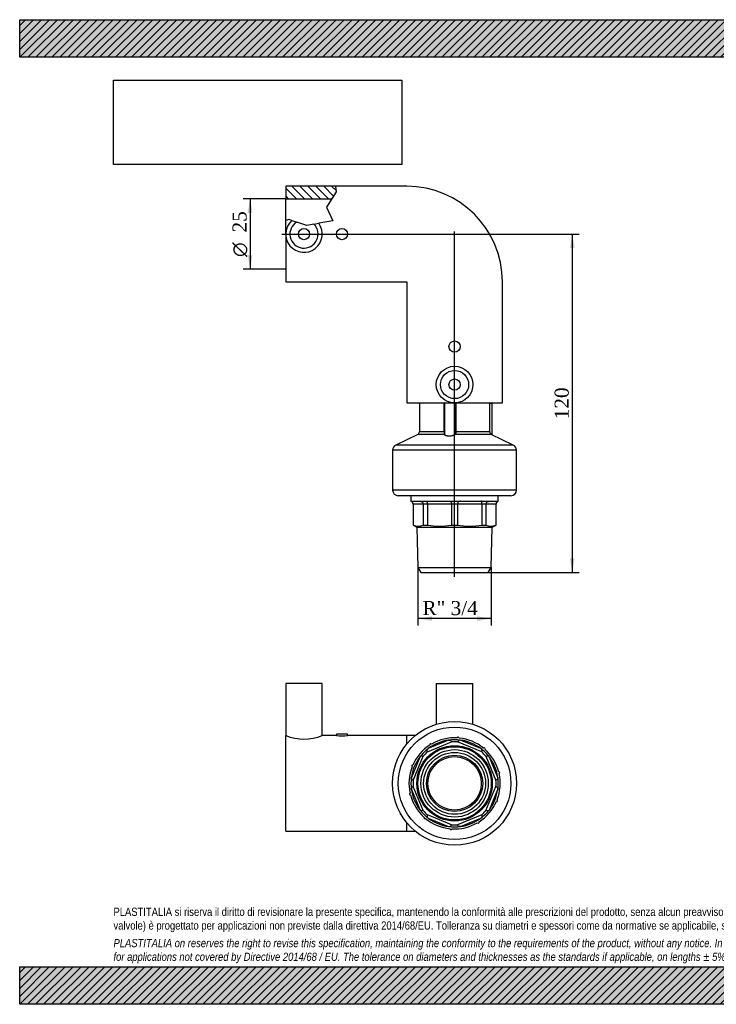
# Model space of a CAD drawing. Header units: millimetres. Extents: x 0 to 495, y 0 to 350.
# Tile 1 of 2: x 0 to 247, y 0 to 350. Entities that reach past the tile are written whole.
import ezdxf
from ezdxf.enums import TextEntityAlignment as Align
from ezdxf.lldxf.tags import DXFTag

# ---------------------------------------------------------------- set-up
doc = ezdxf.new("R2010")
doc.units = ezdxf.units.MM
doc.header["$LTSCALE"] = 1.666667
for name, color, linetype in [('Default', 7, 'Continuous'), ('DV1_Default', 7, 'Continuous'), ('GE9P025C.PF', 7, 'Continuous'), ('IOM025C', 7, 'Continuous'), ('PARTE_PE_025', 7, 'Continuous')]:
    doc.layers.add(name, color=color, linetype=linetype)
doc.styles.add('SEACAD_Solid_Edge_ANSI1_Symbols', font='semeca1.ttf')
doc.styles.add('SEACAD_Times_New_Roman', font='times.ttf')
tags = doc.linetypes.add('CENTER2', pattern=[28.575, 19.05, -3.175, 3.175, -3.175]).pattern_tags.tags
tags[10:11] = [DXFTag(74, 4), DXFTag(75, 0), DXFTag(340, '0'), DXFTag(46, 0.0), DXFTag(50, 0.0), DXFTag(44, 0.0), DXFTag(45, 0.0)]
tags[8:9] = [DXFTag(74, 4), DXFTag(75, 0), DXFTag(340, '0'), DXFTag(46, 0.0), DXFTag(50, 0.0), DXFTag(44, 0.0), DXFTag(45, 0.0)]
tags[6:7] = [DXFTag(74, 4), DXFTag(75, 0), DXFTag(340, '0'), DXFTag(46, 0.0), DXFTag(50, 0.0), DXFTag(44, 0.0), DXFTag(45, 0.0)]
tags[4:5] = [DXFTag(74, 4), DXFTag(75, 0), DXFTag(340, '0'), DXFTag(46, 0.0), DXFTag(50, 0.0), DXFTag(44, 0.0), DXFTag(45, 0.0)]
doc.dimstyles.new('ANSImm', dxfattribs={"dimtxt": 5, "dimasz": 5, "dimexe": 2.5, "dimexo": 0, "dimgap": 1.25, "dimtad": 1, "dimdec": 0, "dimdsep": 46, "dimtxsty": 'SEACAD_Times_New_Roman', "dimblk1": '_SE_FILLED', "dimblk2": '_SE_FILLED', "dimsah": 1, "dimcen": 2.5, "dimazin": 0, "dimtfac": 0.85, "dimtdec": 3, "dimtofl": 0, "dimtmove": 0, "dimatfit": 3, "dimfxl": 1, "dimarcsym": 0})
picture_1 = doc.add_image_def('image1.jpg', size_in_pixel=(4302, 1260))

# ---------------------------------------------------------------- blocks, each defined once
blk = doc.blocks.new('SE')
at = {"layer": 'GE9P025C.PF', "linetype": 'Continuous'}
h = blk.add_hatch(dxfattribs=at)
h.set_pattern_fill('LINE', scale=0.62992, angle=135, style=0)
h.paths.add_polyline_path([(94.51, 290.8), (94.51, 286.3), (110.86, 286.3), (112.43, 288.82), (112.21, 290.8)])
at = {"layer": 'DV1_Default', "color": 7, "linetype": 'CENTER2'}
for p, q in [((93.17, 273.8), (155.15, 273.8)), ((154.51, 151.92), (154.51, 274.67))]:
    blk.add_line(p, q, dxfattribs=at)
at = {"layer": 'GE9P025C.PF', "color": 7, "linetype": 'Continuous'}
for p, q in [((112.21, 290.8), (94.51, 290.8)), ((94.51, 290.8), (94.51, 286.3)), ((112.21, 290.8), (112.43, 288.82)), ((137.51, 290.8), (112.21, 290.8)), ((112.43, 288.82), (109.06, 283.4)), ((94.51, 286.3), (110.86, 286.3)), ((94.51, 278.61), (94.51, 286.3)), ((109.06, 283.4), (111.23, 278.54)), ((95.63, 279.02), (94.51, 278.61)), ((94.51, 273.8), (94.51, 278.61)), ((96.69, 278.66), (95.63, 279.02)), ((96.69, 278.66), (98.43, 278.08)), ((102.03, 276.87), (98.43, 278.08)), ((104.55, 277.33), (102.03, 276.87)), ((104.55, 277.33), (106.25, 277.64)), ((111.23, 278.54), (106.25, 277.64)), ((94.51, 273.8), (94.51, 256.8)), ((94.51, 256.8), (137.51, 256.8)), ((137.51, 256.8), (137.51, 213.8)), ((171.51, 213.8), (171.51, 256.8)), ((137.51, 213.8), (171.51, 213.8))]:
    blk.add_line(p, q, dxfattribs=at)
for centre, radius in [((101.01, 273.8), 2), ((114.51, 273.8), 2), ((154.51, 233.8), 2), ((154.51, 220.3), 6.5), ((154.51, 220.3), 5), ((154.51, 220.3), 2)]:
    blk.add_circle(centre, radius, dxfattribs=at)
for centre, radius, start, end in [((137.51, 256.8), 34, 0, 90), ((101.01, 273.8), 6.5, 131.5549, 36.189), ((101.01, 273.8), 5, 121.0627, 44.8999)]:
    blk.add_arc(centre, radius, start, end, dxfattribs=at)
at = {"layer": 'IOM025C', "color": 7, "linetype": 'Continuous'}
for p, q in [((139.01, 180.8), (139.01, 178.8)), ((139.01, 178.8), (139.15, 178.8)), ((139.15, 178.8), (142.15, 178.8)), ((142.15, 178.8), (145.16, 178.8)), ((145.16, 178.8), (152.38, 178.8)), ((152.38, 178.8), (156.64, 178.8)), ((156.64, 178.8), (163.86, 178.8)), ((163.86, 178.8), (166.87, 178.8)), ((166.87, 178.8), (169.86, 178.8)), ((170.01, 178.8), (169.86, 178.8)), ((170.01, 178.8), (170.01, 180.8)), ((139.79, 177.83), (139.76, 177.83)), ((139.76, 177.83), (139.76, 170.36)), ((143.35, 177.8), (139.79, 177.8)), ((139.79, 177.8), (139.79, 170.36)), ((144.86, 177.83), (143.35, 177.83)), ((143.35, 177.8), (143.35, 170.36)), ((153.44, 177.8), (144.86, 177.8)), ((144.86, 177.8), (144.86, 170.36)), ((155.58, 177.83), (153.44, 177.83)), ((153.44, 177.8), (153.44, 170.36)), ((164.16, 177.8), (155.58, 177.8)), ((155.58, 177.8), (155.58, 170.36)), ((165.67, 177.83), (164.16, 177.83)), ((164.16, 177.8), (164.16, 170.36)), ((169.22, 177.8), (165.67, 177.8)), ((165.67, 177.8), (165.67, 170.36)), ((169.22, 177.83), (169.26, 177.83)), ((169.22, 177.8), (169.22, 170.36)), ((169.26, 170.36), (169.26, 177.83)), ((139.76, 170.36), (139.79, 170.36)), ((139.76, 170.36), (141.11, 169.58)), ((141.11, 169.58), (167.9, 169.58)), ((141.11, 169.58), (141.49, 155.3)), ((143.35, 170.36), (144.86, 170.36)), ((153.44, 170.36), (155.58, 170.36)), ((164.16, 170.36), (165.67, 170.36)), ((167.52, 155.3), (167.9, 169.58)), ((167.9, 169.58), (169.26, 170.36)), ((169.26, 170.36), (169.22, 170.36)), ((141.49, 155.3), (167.52, 155.3)), ((141.49, 155.3), (142.53, 153.5)), ((166.48, 153.5), (167.52, 155.3)), ((142.53, 153.5), (166.48, 153.5))]:
    blk.add_line(p, q, dxfattribs=at)
for centre, radius, start, end in [((138.76, 177.83), 1, 0, 75.5225), ((170.26, 177.83), 1, 104.4775, 180), ((144.12, 177.8), 4.32, 179.579, 180), ((142.87, 177.8), 0.482, 0.003, 3.7788), ((145.28, 177.8), 0.417, 175.6309, 179.9962), ((153.13, 177.8), 0.317, 0.0076, 5.7541), ((155.9, 177.8), 0.317, 174.2462, 179.9924), ((163.74, 177.8), 0.417, 0.0038, 4.3661), ((166.15, 177.8), 0.483, 176.2247, 179.997), ((164.85, 177.8), 4.37, 0, 0.4165), ((141.57, 173.8), 3.87, 242.6358, 297.3642), ((149.15, 191.41), 21.48, 258.4748, 281.5252), ((159.87, 191.39), 21.46, 258.471, 281.529), ((167.44, 173.79), 3.86, 242.5855, 297.4145)]:
    blk.add_arc(centre, radius, start, end, dxfattribs=at)
for points in [[(139.79, 177.83), (139.8, 177.99), (139.76, 178.15), (139.62, 178.42), (139.52, 178.54), (139.3, 178.72), (139.19, 178.77), (139.12, 178.8), (139.13, 178.8), (139.15, 178.8)], [(142.15, 178.8), (142.24, 178.8), (142.35, 178.8), (142.61, 178.77), (142.78, 178.72), (143.04, 178.55), (143.15, 178.42), (143.3, 178.15), (143.34, 177.99), (143.35, 177.83)], [(144.86, 177.83), (144.88, 177.99), (144.87, 178.15), (144.82, 178.42), (144.79, 178.54), (144.74, 178.72), (144.74, 178.77), (144.91, 178.8), (145.03, 178.8), (145.16, 178.8)], [(152.38, 178.8), (152.54, 178.8), (152.7, 178.8), (153.01, 178.77), (153.13, 178.72), (153.28, 178.55), (153.33, 178.42), (153.4, 178.15), (153.43, 177.99), (153.44, 177.83)], [(156.64, 178.8), (156.49, 178.8), (156.32, 178.8), (156.02, 178.77), (155.89, 178.72), (155.74, 178.55), (155.7, 178.42), (155.62, 178.15), (155.6, 177.99), (155.58, 177.83)], [(164.16, 177.83), (164.14, 177.99), (164.15, 178.15), (164.2, 178.42), (164.23, 178.54), (164.28, 178.72), (164.28, 178.77), (164.11, 178.8), (163.99, 178.8), (163.86, 178.8)], [(165.67, 177.83), (165.68, 177.99), (165.72, 178.15), (165.87, 178.42), (165.97, 178.54), (166.24, 178.72), (166.4, 178.77), (166.67, 178.8), (166.78, 178.8), (166.87, 178.8)], [(169.86, 178.8), (169.88, 178.8), (169.9, 178.8), (169.82, 178.77), (169.71, 178.72), (169.49, 178.55), (169.39, 178.42), (169.25, 178.15), (169.22, 177.99), (169.22, 177.83)]]:
    blk.add_open_spline(points, degree=3, knots=[0, 0, 0, 0, 0.25, 0.25, 0.5, 0.5, 0.75, 0.75, 1, 1, 1, 1], dxfattribs=at)
at = {"layer": 'PARTE_PE_025', "color": 7, "linetype": 'Continuous'}
for p, q in [((142.01, 213.8), (142.01, 203.5)), ((150.9, 213.7), (150.84, 213.7)), ((150.84, 203.5), (150.84, 213.7)), ((154.87, 213.7), (150.9, 213.7)), ((150.9, 213.7), (150.9, 202.96)), ((154.87, 203.5), (154.87, 213.7)), ((154.97, 213.7), (154.87, 213.7)), ((154.97, 213.7), (154.97, 203.5)), ((167.01, 203.5), (167.01, 213.8)), ((167.01, 213.7), (167.9, 213.7)), ((167.9, 202.44), (167.9, 213.7)), ((150.84, 203.5), (142.01, 203.5)), ((150.9, 203.5), (150.84, 203.5)), ((154.97, 203.5), (154.87, 203.5)), ((167.01, 203.5), (154.97, 203.5)), ((141.44, 202.6), (133.63, 198.8)), ((150.84, 202.6), (141.44, 202.6)), ((167.57, 202.6), (154.81, 202.6)), ((175.38, 198.8), (167.57, 202.6)), ((176.51, 197), (132.51, 197)), ((132.51, 197), (132.51, 182.8)), ((175.38, 198.8), (133.63, 198.8)), ((176.51, 182.8), (176.51, 197)), ((176.51, 182.8), (132.51, 182.8)), ((174.51, 180.8), (134.51, 180.8))]:
    blk.add_line(p, q, dxfattribs=at)
for centre, radius, start, end in [((151.03, 213.7), 0.197, 149.9871, 180.862), ((151, 213.7), 0.1, 90, 180), ((154.77, 213.7), 0.103, 1.6529, 91.6155), ((154.76, 213.7), 0.201, 0.3865, 30.2662), ((167.8, 213.7), 0.1, 0, 90), ((141.01, 203.5), 1, 295.9431, 0), ((157.45, 203.07), 6.63, 176.3092, 184.0874), ((168.01, 203.5), 1, 180, 244.0569), ((134.51, 197), 2, 115.9431, 180), ((174.51, 197), 2, 0, 64.0569), ((134.51, 182.8), 2, 180, 270), ((174.51, 182.8), 2, 270, 0)]:
    blk.add_arc(centre, radius, start, end, dxfattribs=at)
for centre, major_axis, ratio, start_param, end_param in [((150.83, 202.69), (-0.0936, -0.0352), 0.903445, 1.367876, 2.74729), ((154.81, 202.69), (0.0727, -0.0687), 0.833918, 3.988913, 5.368327)]:
    blk.add_ellipse(centre, major_axis=major_axis, ratio=ratio, start_param=start_param, end_param=end_param, dxfattribs=at)
for points, knots in [([(154.72, 202.69), (154.78, 202.76), (154.82, 202.88), (154.86, 203.16), (154.87, 203.33), (154.87, 203.5)], [0, 0, 0, 0, 0.5, 0.5, 1, 1, 1, 1]), ([(154.97, 203.5), (154.97, 203.31), (154.96, 203.12), (154.91, 202.8), (154.88, 202.68), (154.81, 202.6)], [0, 0, 0, 0, 0.5, 0.5, 1, 1, 1, 1]), ([(154.81, 202.6), (154.63, 202.41), (154.34, 202.25), (153.56, 202.02), (153.08, 201.95), (152.17, 201.95), (151.74, 202.02), (151.11, 202.25), (150.91, 202.41), (150.84, 202.6)], [0, 0, 0, 0, 0.25, 0.25, 0.5, 0.5, 0.75, 0.75, 1, 1, 1, 1]), ([(150.93, 202.69), (150.99, 202.51), (151.18, 202.34), (151.78, 202.11), (152.2, 202.04), (153.07, 202.04), (153.53, 202.11), (154.27, 202.34), (154.55, 202.51), (154.72, 202.69)], [0, 0, 0, 0, 0.25, 0.25, 0.5, 0.5, 0.75, 0.75, 1, 1, 1, 1])]:
    blk.add_open_spline(points, degree=3, knots=knots, dxfattribs=at)
for points in [[(150.9, 202.96), (150.9, 202.92), (150.9, 202.88), (150.9, 202.84)], [(150.9, 202.84), (150.91, 202.78), (150.91, 202.73), (150.93, 202.69)]]:
    blk.add_open_spline(points, degree=3, dxfattribs=at)
blk = doc.blocks.new('SE2')
at = {"layer": 'GE9P025C.PF', "color": 7, "linetype": 'Continuous'}
for p, q in [((107.51, 114.04), (94.51, 114.04)), ((94.51, 114.04), (94.51, 95.54)), ((107.51, 95.53), (107.51, 114.04)), ((148.01, 114.04), (161.01, 114.04)), ((148.01, 114.04), (148.01, 99.55)), ((161.01, 99.55), (161.01, 114.04)), ((94.51, 61.54), (94.51, 95.54)), ((112.51, 95.54), (107.5, 95.54)), ((116.51, 96.04), (112.51, 96.04)), ((112.51, 96.04), (112.51, 95.53)), ((116.51, 95.54), (116.51, 96.04)), ((137.51, 95.54), (116.51, 95.54)), ((137.51, 92.5), (137.51, 95.54)), ((140.54, 95.54), (137.51, 95.54)), ((137.51, 61.54), (137.51, 64.57)), ((94.51, 61.54), (137.51, 61.54)), ((137.51, 61.54), (140.54, 61.54))]:
    blk.add_line(p, q, dxfattribs=at)
for centre, radius, start, end in [((101.01, 111.26), 17.02, 247.5474, 292.4526), ((114.51, 112.41), 16.99, 263.2415, 276.7585)]:
    blk.add_arc(centre, radius, start, end, dxfattribs=at)
at = {"layer": 'IOM025C', "color": 7, "linetype": 'Continuous'}
for p, q in [((144.86, 89.7), (153.44, 93.25)), ((152.38, 93.89), (145.16, 90.9)), ((164.16, 89.69), (155.58, 93.25)), ((163.86, 90.9), (156.64, 93.89)), ((142.15, 87.89), (139.15, 80.67)), ((139.79, 79.61), (143.35, 88.19)), ((165.67, 88.18), (169.22, 79.6)), ((169.86, 80.66), (166.87, 87.88)), ((143.34, 68.89), (139.79, 77.47)), ((165.66, 68.88), (169.22, 77.46)), ((139.15, 76.41), (142.14, 69.19)), ((166.87, 69.18), (169.86, 76.4)), ((153.43, 63.82), (144.85, 67.38)), ((164.15, 67.37), (155.57, 63.82)), ((145.15, 66.18), (152.37, 63.18)), ((156.63, 63.18), (163.85, 66.17))]:
    blk.add_line(p, q, dxfattribs=at)
for radius in [13.39, 13.02, 11.98, 11, 10]:
    blk.add_circle((154.51, 78.54), radius, dxfattribs=at)
for centre, radius, start, end in [((154.51, 78.54), 16.2, 86.5148, 120.3927), ((155.79, 94.68), 0.3, 356.0059, 174.9016), ((154.51, 78.54), 16.2, 50.5148, 84.3927), ((154.51, 78.54), 16.2, 122.5148, 156.3927), ((154.51, 78.54), 15.5, 97.8848, 127.0699), ((146.06, 92.35), 0.3, 32.0059, 210.9016), ((154.51, 78.54), 15.5, 82.0699, 97.8848), ((154.51, 78.54), 14.75, 85.8271, 94.1276), ((154.51, 78.54), 15.5, 52.8848, 82.0699), ((165.03, 90.84), 0.3, 320.0059, 138.9016), ((154.51, 78.54), 15.5, 142.8848, 172.0699), ((154.51, 78.54), 15.5, 127.0699, 142.8848), ((154.51, 78.54), 14.75, 130.8271, 139.1276), ((154.51, 78.54), 15.5, 37.0699, 52.8848), ((154.51, 78.54), 14.75, 40.8271, 49.1276), ((154.51, 78.54), 16.2, 14.5148, 48.3927), ((154.51, 78.54), 15.5, 7.8848, 37.0699), ((154.51, 78.54), 16.2, 158.5148, 192.3927), ((139.55, 84.74), 0.3, 68.0059, 246.9016), ((154.51, 78.54), 15.5, 172.0699, 187.8848), ((154.51, 78.54), 16.2, 338.5148, 12.3927), ((154.51, 78.54), 15.5, 352.0699, 7.8848), ((170.26, 82.3), 0.3, 284.0059, 102.9016), ((154.51, 78.54), 14.75, 175.8271, 184.1276), ((154.51, 78.54), 14.75, 355.8271, 4.1276), ((138.76, 74.77), 0.3, 104.0059, 282.9016), ((154.51, 78.54), 16.2, 194.5148, 228.3927), ((154.51, 78.54), 15.5, 187.8848, 217.0699), ((154.51, 78.54), 15.5, 322.8848, 352.0699), ((154.51, 78.54), 16.2, 302.5148, 336.3927), ((169.46, 72.33), 0.3, 248.0059, 66.9016), ((154.51, 78.54), 15.5, 217.0699, 232.8848), ((154.51, 78.54), 14.75, 220.8271, 229.1276), ((154.51, 78.54), 15.5, 307.0699, 322.8848), ((154.51, 78.54), 14.75, 310.8271, 319.1276), ((143.98, 66.23), 0.3, 140.0059, 318.9016), ((154.51, 78.54), 16.2, 230.5148, 264.3927), ((154.51, 78.54), 15.5, 232.8848, 262.0699), ((154.51, 78.54), 15.5, 262.0699, 277.8848), ((154.51, 78.54), 14.75, 265.8271, 274.1276), ((154.51, 78.54), 16.2, 266.5148, 300.3927), ((154.51, 78.54), 15.5, 277.8848, 307.0699), ((162.96, 64.72), 0.3, 212.0059, 30.9016), ((153.22, 62.39), 0.3, 176.0059, 354.9016)]:
    blk.add_arc(centre, radius, start, end, dxfattribs=at)
for points, knots in [([(152.38, 93.89), (152.46, 93.9), (152.54, 93.91), (152.7, 93.91), (152.78, 93.91), (152.93, 93.87), (153, 93.84), (153.12, 93.74), (153.17, 93.68), (153.24, 93.57), (153.27, 93.52), (153.32, 93.43), (153.35, 93.38), (153.4, 93.28), (153.43, 93.25), (153.44, 93.25)], [0, 0, 0, 0, 0.125, 0.125, 0.25, 0.25, 0.375, 0.375, 0.5, 0.5, 0.625, 0.625, 0.75, 0.75, 1, 1, 1, 1]), ([(156.64, 93.89), (156.57, 93.9), (156.49, 93.91), (156.33, 93.91), (156.25, 93.91), (156.09, 93.87), (156.02, 93.84), (155.9, 93.74), (155.86, 93.68), (155.78, 93.57), (155.75, 93.52), (155.7, 93.43), (155.68, 93.38), (155.62, 93.28), (155.6, 93.25), (155.58, 93.25)], [0, 0, 0, 0, 0.125, 0.125, 0.25, 0.25, 0.375, 0.375, 0.5, 0.5, 0.625, 0.625, 0.75, 0.75, 1, 1, 1, 1]), ([(142.15, 87.89), (142.19, 87.95), (142.24, 88.01), (142.35, 88.13), (142.41, 88.18), (142.55, 88.27), (142.62, 88.29), (142.77, 88.31), (142.85, 88.3), (142.98, 88.28), (143.04, 88.26), (143.14, 88.23), (143.19, 88.22), (143.3, 88.18), (143.34, 88.17), (143.35, 88.19)], [0, 0, 0, 0, 0.125, 0.125, 0.25, 0.25, 0.375, 0.375, 0.5, 0.5, 0.625, 0.625, 0.75, 0.75, 1, 1, 1, 1]), ([(144.86, 89.7), (144.87, 89.7), (144.87, 89.72), (144.86, 89.76), (144.86, 89.79), (144.82, 89.9), (144.79, 90), (144.75, 90.2), (144.74, 90.27), (144.76, 90.42), (144.78, 90.5), (144.87, 90.64), (144.92, 90.69), (145.04, 90.8), (145.1, 90.85), (145.16, 90.9)], [0, 0, 0, 0, 0.125, 0.125, 0.25, 0.25, 0.5, 0.5, 0.625, 0.625, 0.75, 0.75, 0.875, 0.875, 1, 1, 1, 1]), ([(164.16, 89.69), (164.15, 89.7), (164.15, 89.71), (164.16, 89.75), (164.16, 89.78), (164.2, 89.89), (164.23, 90), (164.27, 90.19), (164.28, 90.27), (164.26, 90.42), (164.24, 90.49), (164.15, 90.63), (164.1, 90.69), (163.98, 90.8), (163.92, 90.85), (163.86, 90.9)], [0, 0, 0, 0, 0.125, 0.125, 0.25, 0.25, 0.5, 0.5, 0.625, 0.625, 0.75, 0.75, 0.875, 0.875, 1, 1, 1, 1]), ([(165.67, 88.18), (165.67, 88.17), (165.69, 88.17), (165.73, 88.18), (165.76, 88.18), (165.87, 88.22), (165.97, 88.25), (166.17, 88.29), (166.24, 88.3), (166.4, 88.28), (166.47, 88.26), (166.61, 88.17), (166.66, 88.12), (166.77, 88), (166.82, 87.94), (166.87, 87.88)], [0, 0, 0, 0, 0.125, 0.125, 0.25, 0.25, 0.5, 0.5, 0.625, 0.625, 0.75, 0.75, 0.875, 0.875, 1, 1, 1, 1]), ([(139.79, 79.61), (139.8, 79.62), (139.79, 79.63), (139.75, 79.65), (139.73, 79.67), (139.62, 79.73), (139.52, 79.77), (139.36, 79.89), (139.3, 79.93), (139.21, 80.05), (139.17, 80.12), (139.13, 80.28), (139.13, 80.36), (139.13, 80.52), (139.14, 80.59), (139.15, 80.67)], [0, 0, 0, 0, 0.125, 0.125, 0.25, 0.25, 0.5, 0.5, 0.625, 0.625, 0.75, 0.75, 0.875, 0.875, 1, 1, 1, 1]), ([(169.86, 80.66), (169.87, 80.58), (169.88, 80.5), (169.88, 80.35), (169.88, 80.26), (169.84, 80.11), (169.81, 80.04), (169.71, 79.92), (169.65, 79.87), (169.54, 79.8), (169.49, 79.77), (169.4, 79.72), (169.35, 79.7), (169.25, 79.64), (169.22, 79.61), (169.22, 79.6)], [0, 0, 0, 0, 0.125, 0.125, 0.25, 0.25, 0.375, 0.375, 0.5, 0.5, 0.625, 0.625, 0.75, 0.75, 1, 1, 1, 1]), ([(139.15, 76.41), (139.14, 76.49), (139.13, 76.57), (139.13, 76.73), (139.13, 76.81), (139.17, 76.96), (139.2, 77.03), (139.3, 77.15), (139.36, 77.2), (139.47, 77.27), (139.52, 77.3), (139.61, 77.35), (139.66, 77.38), (139.76, 77.43), (139.8, 77.46), (139.79, 77.47)], [0, 0, 0, 0, 0.125, 0.125, 0.25, 0.25, 0.375, 0.375, 0.5, 0.5, 0.625, 0.625, 0.75, 0.75, 1, 1, 1, 1]), ([(169.22, 77.46), (169.22, 77.45), (169.22, 77.44), (169.26, 77.42), (169.29, 77.4), (169.39, 77.35), (169.49, 77.3), (169.65, 77.19), (169.71, 77.14), (169.81, 77.02), (169.84, 76.95), (169.88, 76.8), (169.88, 76.72), (169.88, 76.56), (169.87, 76.48), (169.86, 76.4)], [0, 0, 0, 0, 0.125, 0.125, 0.25, 0.25, 0.5, 0.5, 0.625, 0.625, 0.75, 0.75, 0.875, 0.875, 1, 1, 1, 1]), ([(143.34, 68.89), (143.34, 68.9), (143.32, 68.9), (143.28, 68.89), (143.25, 68.89), (143.14, 68.85), (143.04, 68.82), (142.84, 68.78), (142.77, 68.77), (142.62, 68.79), (142.54, 68.81), (142.41, 68.9), (142.35, 68.95), (142.24, 69.07), (142.19, 69.13), (142.14, 69.19)], [0, 0, 0, 0, 0.125, 0.125, 0.25, 0.25, 0.5, 0.5, 0.625, 0.625, 0.75, 0.75, 0.875, 0.875, 1, 1, 1, 1]), ([(144.85, 67.38), (144.86, 67.38), (144.86, 67.36), (144.86, 67.32), (144.85, 67.29), (144.82, 67.18), (144.78, 67.07), (144.74, 66.88), (144.73, 66.81), (144.75, 66.65), (144.77, 66.58), (144.86, 66.44), (144.91, 66.38), (145.03, 66.27), (145.09, 66.22), (145.15, 66.18)], [0, 0, 0, 0, 0.125, 0.125, 0.25, 0.25, 0.5, 0.5, 0.625, 0.625, 0.75, 0.75, 0.875, 0.875, 1, 1, 1, 1]), ([(164.15, 67.37), (164.14, 67.37), (164.14, 67.35), (164.15, 67.31), (164.15, 67.28), (164.19, 67.17), (164.22, 67.07), (164.26, 66.87), (164.27, 66.8), (164.25, 66.65), (164.23, 66.57), (164.14, 66.44), (164.09, 66.38), (163.97, 66.27), (163.91, 66.22), (163.85, 66.17)], [0, 0, 0, 0, 0.125, 0.125, 0.25, 0.25, 0.5, 0.5, 0.625, 0.625, 0.75, 0.75, 0.875, 0.875, 1, 1, 1, 1]), ([(166.87, 69.18), (166.82, 69.12), (166.77, 69.06), (166.66, 68.94), (166.6, 68.89), (166.46, 68.8), (166.39, 68.78), (166.24, 68.76), (166.16, 68.77), (166.03, 68.79), (165.97, 68.81), (165.87, 68.84), (165.83, 68.86), (165.71, 68.89), (165.67, 68.9), (165.66, 68.88)], [0, 0, 0, 0, 0.125, 0.125, 0.25, 0.25, 0.375, 0.375, 0.5, 0.5, 0.625, 0.625, 0.75, 0.75, 1, 1, 1, 1]), ([(152.37, 63.18), (152.45, 63.17), (152.53, 63.16), (152.68, 63.16), (152.76, 63.16), (152.92, 63.2), (152.99, 63.23), (153.11, 63.33), (153.15, 63.39), (153.23, 63.5), (153.26, 63.55), (153.31, 63.65), (153.33, 63.69), (153.39, 63.79), (153.41, 63.83), (153.43, 63.82)], [0, 0, 0, 0, 0.125, 0.125, 0.25, 0.25, 0.375, 0.375, 0.5, 0.5, 0.625, 0.625, 0.75, 0.75, 1, 1, 1, 1]), ([(156.63, 63.18), (156.55, 63.17), (156.47, 63.16), (156.32, 63.16), (156.23, 63.16), (156.08, 63.2), (156.01, 63.23), (155.89, 63.33), (155.84, 63.39), (155.77, 63.5), (155.74, 63.55), (155.69, 63.64), (155.67, 63.69), (155.61, 63.79), (155.58, 63.83), (155.57, 63.82)], [0, 0, 0, 0, 0.125, 0.125, 0.25, 0.25, 0.375, 0.375, 0.5, 0.5, 0.625, 0.625, 0.75, 0.75, 1, 1, 1, 1])]:
    blk.add_open_spline(points, degree=3, knots=knots, dxfattribs=at)
at = {"layer": 'PARTE_PE_025', "color": 7, "linetype": 'Continuous'}
for radius in [22, 20, 9.5]:
    blk.add_circle((154.51, 78.54), radius, dxfattribs=at)
for centre, radius, start, end in [((154.51, 78.54), 16.2, 86.5148, 120.3927), ((155.79, 94.68), 0.3, 356.0059, 174.9016), ((154.51, 78.54), 16.2, 50.5148, 84.3927), ((154.51, 78.54), 16.2, 122.5148, 156.3927), ((146.06, 92.35), 0.3, 32.0059, 210.9016), ((165.03, 90.84), 0.3, 320.0059, 138.9016), ((154.51, 78.54), 16.2, 14.5148, 48.3927), ((154.51, 78.54), 16.2, 158.5148, 192.3927), ((139.55, 84.74), 0.3, 68.0059, 246.9016), ((154.51, 78.54), 16.2, 338.5148, 12.3927), ((170.26, 82.3), 0.3, 284.0059, 102.9016), ((138.76, 74.77), 0.3, 104.0059, 282.9016), ((154.51, 78.54), 16.2, 194.5148, 228.3927), ((154.51, 78.54), 16.2, 302.5148, 336.3927), ((169.46, 72.33), 0.3, 248.0059, 66.9016), ((143.98, 66.23), 0.3, 140.0059, 318.9016), ((154.51, 78.54), 16.2, 230.5148, 264.3927), ((154.51, 78.54), 16.2, 266.5148, 300.3927), ((162.96, 64.72), 0.3, 212.0059, 30.9016), ((153.22, 62.39), 0.3, 176.0059, 354.9016)]:
    blk.add_arc(centre, radius, start, end, dxfattribs=at)
blk = doc.blocks.new('GDimGGroup')
at = {"layer": 'Default', "linetype": 'Continuous'}
for points in [[(81.02, 281.3), (82.69, 281.3), (81.86, 286.3)], [(81.02, 266.3), (81.86, 261.3), (82.69, 266.3)]]:
    blk.add_hatch(color=7, dxfattribs=at).paths.add_polyline_path(points)
at = {"layer": 'Default', "color": 7, "linetype": 'Continuous'}
for p, q in [((94.51, 286.3), (79.36, 286.3)), ((81.86, 286.3), (81.86, 261.3)), ((94.51, 261.3), (79.36, 261.3))]:
    blk.add_line(p, q, dxfattribs=at)
for s, style, p in [('25', 'SEACAD_Times_New_Roman', (75.61, 274.36)), ('O', 'SEACAD_Solid_Edge_ANSI1_Symbols', (75.61, 265.66))]:
    blk.add_text(s, height=5, rotation=90, dxfattribs=dict(at, style=style)).set_placement(p, align=Align.TOP_LEFT)
blk = doc.blocks.new('GDimGGroup1')
at = {"layer": 'Default', "linetype": 'Continuous'}
for points in [[(146.49, 136.26), (146.49, 137.93), (141.49, 137.1)], [(162.52, 136.26), (167.52, 137.1), (162.52, 137.93)]]:
    blk.add_hatch(color=7, dxfattribs=at).paths.add_polyline_path(points)
at = {"layer": 'Default', "color": 7, "linetype": 'Continuous'}
for p, q in [((141.49, 155.3), (141.49, 134.6)), ((167.52, 155.3), (167.52, 134.6)), ((167.52, 137.1), (141.49, 137.1))]:
    blk.add_line(p, q, dxfattribs=at)
at = {"layer": 'Default', "color": 7, "linetype": 'Continuous', "style": 'SEACAD_Times_New_Roman'}
blk.add_text('R" 3/4', height=5, dxfattribs=at).set_placement((143.1, 143.35), align=Align.TOP_LEFT)
blk = doc.blocks.new('DMBLK34')
at = {"layer": 'Default', "linetype": 'Continuous'}
for points in [[(197.14, 268.8), (196.31, 273.8), (195.48, 268.8)], [(197.14, 158.5), (195.48, 158.5), (196.31, 153.5)]]:
    blk.add_hatch(color=7, dxfattribs=at).paths.add_polyline_path(points)
at = {"layer": 'Default', "color": 7, "linetype": 'Continuous'}
for p, q in [((154.51, 273.8), (198.81, 273.8)), ((196.31, 273.8), (196.31, 153.5)), ((166.48, 153.5), (198.81, 153.5))]:
    blk.add_line(p, q, dxfattribs=at)
at = {"layer": 'Default', "color": 7, "linetype": 'Continuous', "style": 'SEACAD_Times_New_Roman'}
blk.add_text('120', height=5, rotation=90, dxfattribs=at).set_placement((190.06, 207.96), align=Align.TOP_LEFT)
blk = doc.blocks.new('_SE_FILLED')
at = {"color": 0}
blk.add_line((0, 0), (-1, 0), dxfattribs=at)
blk.add_solid([(0, 0), (-1, -0.1665), (-1, 0.1665), (0, 0)], dxfattribs=at)

msp = doc.modelspace()

# ---------------------------------------------------------------- hatches: boundary and pattern name
at = {"layer": 'Default', "linetype": 'Continuous'}
h = msp.add_hatch(dxfattribs=at)
h.set_pattern_fill('LINE', scale=0.62992, angle=45, style=0)
h.paths.add_polyline_path([(495, 336.67), (495, 350), (0, 350), (0, 336.67)])
for points in [[(495, 336.67), (495, 350), (0, 350), (0, 336.67)], [(495, 0), (495, 13.33), (0, 13.33), (0, 0)]]:
    msp.add_hatch(color=7, dxfattribs=at).paths.add_polyline_path(points)
h = msp.add_hatch(dxfattribs=at)
h.set_pattern_fill('LINE', scale=0.62992, angle=45, style=0)
h.paths.add_polyline_path([(495, 0), (495, 13.33), (0, 13.33), (0, 0)])

# ---------------------------------------------------------------- linework, layer by layer
at = {"layer": 'Default', "color": 7, "linetype": 'Continuous'}
for p, q in [((0, 350), (495, 350)), ((0, 336.67), (0, 350)), ((495, 336.67), (0, 336.67)), ((0, 13.33), (495, 13.33)), ((0, 0), (0, 13.33)), ((495, 0), (0, 0))]:
    msp.add_line(p, q, dxfattribs=at)

# ---------------------------------------------------------------- block references
at = {"layer": 'Default'}
for name in ['SE', 'GDimGGroup', 'GDimGGroup1', 'SE2']:
    msp.add_blockref(name, (0, 0), dxfattribs=at)

# ---------------------------------------------------------------- texts
at = {"layer": 'Default', "insert": (33.33, 34.34), "char_height": 2.91667, "width": 428.3333, "attachment_point": 1}
msp.add_mtext("{\\fArial Narrow|b0||i0||c0|p34;\\C7;\\H2.916666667;\\W1.;PLASTITALIA si riserva il diritto di revisionare la presente specifica, mantenendo la conformità alle prescrizioni del prodotto, senza alcun preavviso. In caso di assegnazione d'ordine si riserva di compiere una più dettagliata analisi tecnico/qualitativa. Il presente prodotto (ad esclusione delle \\P}{\\fArial Narrow|b0||i0||c0|p34;\\C7;\\H2.916666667;\\W1.;valvole) è progettato per applicazioni non previste dalla direttiva 2014/68/EU. Tolleranza su diametri e spessori come da normative se applicabile, su lunghezze ±5%, su angoli ±2°, se non diversamente specificato.\\P}{\\fArial Narrow|b0||i0||c0|p34;\\C7;\\H0.8333333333;\\W1.;   \\P}{\\fArial Narrow|b0||i1||c0|p34;\\C7;\\H2.916666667;\\W1.;PLASTITALIA on reserves the right to revise this specification, maintaining the conformity to the requirements of the product, without any notice. In case of assignation of order on will reserve to make a more detailed analysis technical/qualitative. This product (excluding valves) is designed \\P}{\\fArial Narrow|b0||i1||c0|p34;\\C7;\\H2.916666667;\\W1.;for applications not covered by Directive 2014/68 / EU. The tolerance on diameters and thicknesses as the standards if applicable, on lengths ± 5%, on angles ± 2 °, unless otherwise indicated.\\P}", dxfattribs=at)

# ---------------------------------------------------------------- dimensions: what is measured, and where the dimension line sits
at = {"layer": 'Default', "color": 7, "linetype": 'Continuous'}
dim = msp.add_linear_dim(base=(196.31, 153.5), p1=(154.51, 273.8), p2=(166.48, 153.5), angle=90, text='\\A1;<>', dimstyle='ANSImm', dxfattribs=at)
dim.commit()
dim.dimension.update_dxf_attribs({"geometry": 'DMBLK34', "text_midpoint": (196.31, 213.65), "dimtype": 160})

# ---------------------------------------------------------------- pictures from other files: only their frames are drawn
image = msp.add_image(picture_1, insert=(33.33, 298.51), size_in_units=(102.43, 30))
image.dxf.flags = 7

doc.saveas('drawing.dxf')
